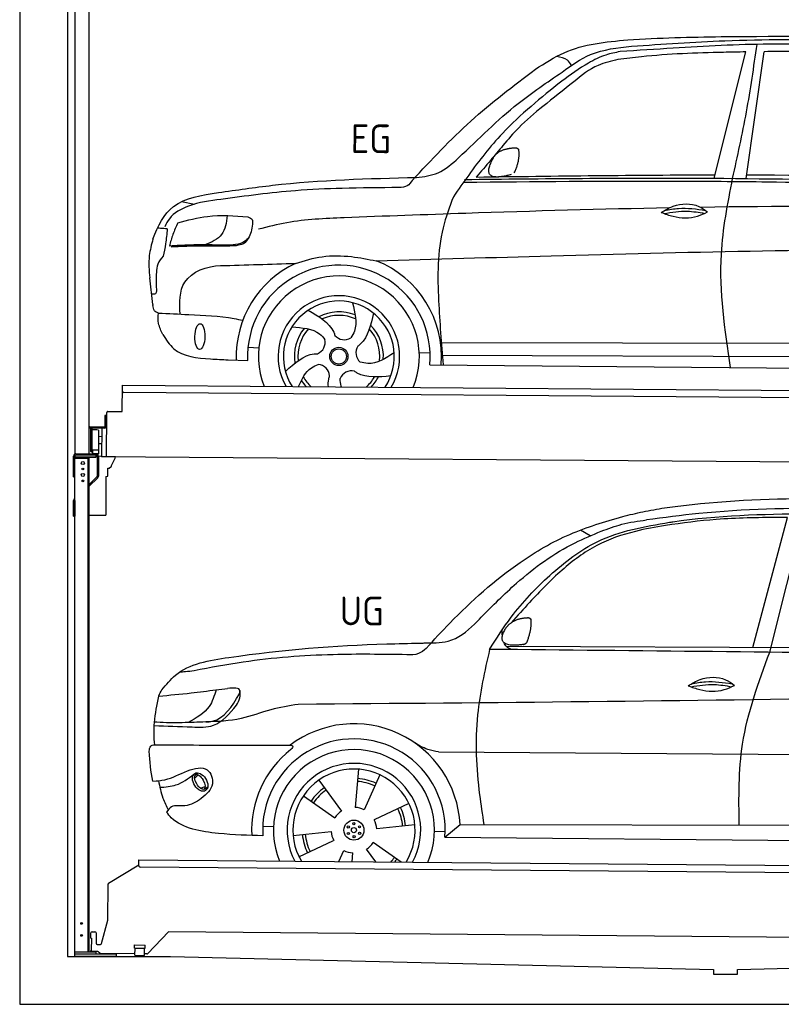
# Model space of a CAD drawing. Header units: millimetres. Extents: x -411 to 6777, y 0 to 6727.
# Tile 1 of 6: x 0 to 3183, y 0 to 4115. Entities that reach past the tile are written whole.
import ezdxf

# ---------------------------------------------------------------- set-up
doc = ezdxf.new("R2010")
doc.units = ezdxf.units.MM
for name, color, linetype, lineweight in [('AM_0', 7, 'Continuous', 50), ('car', 10, 'Continuous', 25), ('Gebäude', 7, 'Continuous', 25), ('Plattform', 7, 'Continuous', 25), ('Ständer hinten', 7, 'Continuous', 25)]:
    doc.layers.add(name, color=color, linetype=linetype, lineweight=lineweight)
doc.styles.get("Standard").update_dxf_attribs({"font": 'ISOCP.SHX'})

# ---------------------------------------------------------------- blocks, each defined once
blk = doc.blocks.new('UG Plattfrom Gl550')
at = {"layer": 'Plattform'}
for p, q in [((371.8, 506.3), (498.1, 583.5)), ((498.1, 578.8), (498.2, 597.8)), ((498.2, 597.8), (498.3, 603.8)), ((498.3, 603.8), (5435.1, 560.7)), ((5429.8, 530.7), (503, 573.7)), ((368.7, 352.3), (369.4, 502.1)), ((342.2, 253.9), (368.7, 352.3)), ((297.4, 276.5), (297.6, 298.5)), ((302.6, 303.5), (314.6, 303.4)), ((319.6, 298.3), (319.2, 255.3)), ((621.4, 302.7), (535.3, 212)), ((5347, 261.5), (621.4, 302.7)), ((297.4, 276.5), (299.7, 276.5)), ((299.7, 276.5), (299.3, 225.5)), ((324.2, 250.3), (337.3, 250.2)), ((479.6, 234.9), (479.7, 247.9)), ((479.7, 247.9), (524.7, 247.5)), ((524.6, 234.5), (524.7, 247.5)), ((296.9, 220.5), (297, 225.5)), ((325.2, 220.3), (296.9, 220.5)), ((299.3, 225.5), (297, 225.5)), ((335.5, 213.3), (328.3, 219.2)), ((481.8, 210.9), (338.6, 212.2)), ((479.6, 234.9), (524.6, 234.5)), ((481.8, 204.9), (482.1, 234.9)), ((521.8, 204.6), (522.1, 234.6)), ((531.7, 210.5), (521.8, 210.6)), ((481.8, 204.9), (521.8, 204.6))]:
    blk.add_line(p, q, dxfattribs=at)
for centre, start, end in [((503.1, 578.7), 179.5, 269.5), ((374.4, 502.1), 121.4261, 179.5), ((302.6, 298.5), 89.5, 179.5), ((314.6, 298.4), 359.5, 89.5), ((324.2, 255.3), 179.5, 269.5), ((337.4, 255.2), 269.5, 344.9258), ((325.1, 215.3), 50.8402, 89.5), ((338.6, 217.2), 230.8402, 269.5), ((531.7, 215.5), 269.5, 316.4902)]:
    blk.add_arc(centre, 5, start, end, dxfattribs=at)
blk = doc.blocks.new('Palette EG Gl550')
at = {"layer": 'Plattform'}
for p, q in [((428.6, 2477), (429.5, 2587)), ((429.5, 2587), (5467.3, 2548)), ((5462.1, 2518), (434.2, 2557)), ((362.6, 2287.5), (363.6, 2472.5)), ((368.6, 2477.5), (428.6, 2477)), ((356.5, 2460.3), (356.1, 2414.3)), ((363.5, 2460.2), (356.5, 2460.3)), ((358.1, 2413.3), (358.5, 2460.3)), ((354.1, 2412.3), (292.8, 2412.8)), ((293.1, 2412.8), (293.1, 2407.8)), ((293.1, 2410.8), (355.1, 2410.3)), ((355.1, 2407.3), (293.1, 2407.8)), ((297.3, 2310.5), (298, 2404.5)), ((302, 2404.5), (301.3, 2310.5)), ((330, 2399.4), (329.3, 2315.2)), ((342.6, 2407.4), (341.7, 2287.7)), ((355.1, 2407.3), (355.1, 2410.3)), ((363.1, 2413.2), (358.1, 2413.3)), ((358.2, 2413.3), (363.1, 2413.2)), ((342.3, 2371.9), (329.8, 2372.3)), ((328.9, 2315), (303.9, 2315)), ((303.9, 2315), (303.9, 2300)), ((328.9, 2315), (303.9, 2315)), ((303.9, 2315), (303.9, 2300)), ((328.9, 2315), (328.9, 2300)), ((328.9, 2315), (328.9, 2300)), ((342.1, 2341.7), (329.5, 2341.8)), ((303.9, 2300), (328.9, 2300)), ((328.9, 2300), (303.9, 2300)), ((5465, 2248), (341.7, 2287.7))]:
    blk.add_line(p, q, dxfattribs=at)
for centre, radius, start, end in [((434.3, 2562), 5, 179.556, 269.556), ((368.6, 2472.5), 5, 89.556, 179.556), ((300, 2404.5), 2, 359.3444, 179.3444), ((302.4, 2400.4), 0.4, 179.3444, 271.7264), ((313.4, 2073.4), 326.8, 87.1681, 91.938), ((329.6, 2399.4), 0.4, 359.3444, 86.9565), ((354.1, 2414.3), 2.01, 269.7445, 359.3674), ((355.1, 2413.3), 3, 269.7663, 359.5554), ((355.1, 2413.3), 6, 269.556, 359.556), ((355.1, 2413.3), 6, 269.5566, 359.5553), ((299.3, 2310.5), 2, 179.3444, 359.3444), ((301.7, 2314.6), 0.4, 86.9623, 179.3444), ((302.7, 2323.3), 8.39, 263.3001, 278.0521), ((328.9, 2315.2), 0.4, 267.6536, 359.3444)]:
    blk.add_arc(centre, radius, start, end, dxfattribs=at)
blk = doc.blocks.new('Car_UG')
at = {"layer": 'car'}
for p, q in [((3049.2, 1522.4), (3188.4, 2067.2)), ((3119.4, 1502.8), (3258.9, 2083.2)), ((2363.9, 1981.2), (2323.3, 2005.3)), ((2018.2, 1516.7), (4071.9, 1528)), ((1686.7, 1072), (1687.1, 1072)), ((1740.1, 1072.2), (3746.7, 1078.5)), ((1405.7, 996.9), (1393.6, 837)), ((721.8, 952.1), (736.6, 966.1)), ((723.6, 965.3), (734.1, 974.7)), ((1240.8, 949.6), (1336.3, 820.8)), ((1495.1, 974.6), (1431.3, 827.5)), ((746.4, 910.7), (765.7, 918.1)), ((761.5, 906.9), (777, 916.6)), ((1176.9, 883.3), (1309.3, 793)), ((1618.4, 855.5), (1474, 786)), ((1832.9, 770.4), (3642.9, 784.6)), ((1008.4, 755), (1053.1, 753.1)), ((1643.8, 766.9), (1484.6, 748.6)), ((1726.3, 740.3), (1771.1, 740.7)), ((1770.2, 716.1), (1832.9, 770.4)), ((1135.4, 716.9), (1294.6, 735.3)), ((1770.2, 716.1), (3701, 717.8)), ((1160.8, 628.4), (1305.2, 697.9)), ((1482.1, 610.1), (1442.9, 663)), ((1588.1, 610.3), (1469.9, 690.9)), ((1327.7, 609.9), (1347.9, 656.3)), ((1382.8, 610), (1385.6, 646.8))]:
    blk.add_line(p, q, dxfattribs=at)
for centre, radius in [((1389.6, 741.9), 41.9), ((1365.7, 754.9), 4.46), ((1389.6, 741.9), 10.7), ((1388.8, 769.1), 4.46), ((1412.8, 756.2), 4.46), ((1366.4, 727.7), 4.46), ((1390.3, 714.8), 4.46), ((1413.5, 729), 4.46)]:
    blk.add_circle(centre, radius, dxfattribs=at)
for centre, radius, start, end in [((1389.8, 742.4), 443.9, 3.6233, 127.5084), ((1389.6, 741.9), 381.5, 356.1115, 184.141), ((1389.6, 741.9), 427.8, 128.5907, 183.5582), ((1389.6, 741.9), 336.7, 337.0019, 203.1531), ((1389.6, 741.9), 279.1, 331.8638, 208.2913), ((1389.6, 741.9), 255.4, 328.9743, 211.1808), ((1389.6, 741.9), 216.3, 65.4485, 86.5251), ((1389.6, 741.9), 216.3, 125.4485, 146.5251), ((1389.6, 741.9), 204, 125.3726, 146.5671), ((1389.6, 741.9), 204, 65.3726, 86.5671), ((1389.6, 741.9), 95.2, 64.034, 87.5844), ((1389.6, 741.9), 204, 5.3726, 26.5671), ((1389.6, 741.9), 216.3, 5.4485, 26.5251), ((1389.6, 741.9), 95.2, 124.034, 147.5844), ((1389.6, 741.9), 95.2, 4.034, 27.5844), ((1389.6, 742), 216.3, 185.4485, 206.5251), ((1389.6, 741.9), 204, 185.3726, 206.5671), ((1389.6, 742), 95.2, 184.034, 207.5844), ((1389.6, 741.9), 95.2, 304.034, 327.5844), ((1389.6, 741.9), 95.2, 244.034, 267.5844), ((1389.6, 741.9), 204, 319.7706, 326.5671), ((1389.6, 741.9), 216.3, 322.4984, 326.5251)]:
    blk.add_arc(centre, radius, start, end, dxfattribs=at)
for centre, major_axis, ratio in [((744.9, 936.4), (23.2, -35.3), 0.641217), ((743.6, 937), (-17.9, 30.2), 0.433194)]:
    blk.add_ellipse(centre, major_axis=major_axis, ratio=ratio, dxfattribs=at)
for points, knots in [([(2673.6, 2101.7), (2688.3, 2103.8), (2892.1, 2133.3), (3240, 2153.3), (3572.3, 2144.1), (3713.5, 2140.2)], [0, 0, 0, 0, 44.363443, 617.827051, 1041.677324, 1041.677324, 1041.677324, 1041.677324]), ([(2499.6, 2064), (2527.6, 2071.1), (2585.2, 2085.6), (2643.6, 2096.2), (2673.6, 2101.7)], [0, 0, 0, 0, 86.602296, 178.13615, 178.13615, 178.13615, 178.13615]), ([(4360.6, 1997.9), (4212.5, 2028.4), (3890.5, 2094.7), (3371.9, 2112.1), (2931.5, 2097.6), (2671.4, 2060.7), (2598.4, 2050.4)], [0, 0, 0, 0, 452.969864, 984.660554, 1551.463157, 1772.575196, 1772.575196, 1772.575196, 1772.575196]), ([(1683.6, 1504.3), (1716, 1540.2), (1835.2, 1672), (2026, 1846.8), (2274, 1995.2), (2424.9, 2041.2), (2499.6, 2064)], [0, 0, 0, 0, 145.246154, 533.109695, 771.486221, 1004.894321, 1004.894321, 1004.894321, 1004.894321]), ([(3188.4, 2067.2), (3174.9, 2066.9), (3075.5, 2064.8), (2904.7, 2061.4), (2749, 2038.7), (2678.4, 2028.4)], [666.326512, 666.326512, 666.326512, 666.326512, 706.624571, 964.215873, 1178.205668, 1178.205668, 1178.205668, 1178.205668]), ([(2694.7, 2041.5), (2699.6, 2042.3), (2889.8, 2073.3), (3138.1, 2082), (3380.2, 2085), (3434.7, 2085.7)], [0, 0, 0, 0, 14.958905, 578.066478, 741.647169, 741.647169, 741.647169, 741.647169]), ([(1948.9, 1503), (1977.4, 1549.1), (2047.5, 1662.6), (2194.7, 1820), (2405.9, 1988.6), (2591.2, 2022.5), (2694.7, 2041.5)], [0, 0, 0, 0, 162.281083, 399.433399, 644.903205, 954.973623, 954.973623, 954.973623, 954.973623]), ([(2678.4, 2028.4), (2636.4, 2020.6), (2538.1, 2002.3), (2386.2, 1948.2), (2241.1, 1837.7), (2130.6, 1720.8), (2063.6, 1644.3), (2038.6, 1615.8)], [0, 0, 0, 0, 128.205286, 300.044117, 477.787268, 668.958491, 782.608096, 782.608096, 782.608096, 782.608096]), ([(2410.1, 2001.1), (2438.7, 2012.2), (2499.5, 2035.7), (2564.1, 2045.3), (2598.4, 2050.4)], [0, 0, 0, 0, 91.476949, 195.154815, 195.154815, 195.154815, 195.154815]), ([(1912.1, 1636.5), (1959.9, 1685.6), (2076.7, 1805.6), (2245.6, 1931.2), (2373.5, 1985.5), (2410.1, 2001.1)], [0, 0, 0, 0, 205.645796, 502.611548, 621.944957, 621.944957, 621.944957, 621.944957]), ([(1657.5, 1526.1), (1663.4, 1526.4), (1702.6, 1528.5), (1788.4, 1525.3), (1864.5, 1585.3), (1903.1, 1626.8), (1912.1, 1636.5)], [0, 0, 0, 0, 17.864769, 117.886459, 248.863247, 288.815655, 288.815655, 288.815655, 288.815655]), ([(581, 1319.9), (598.5, 1341.9), (665.7, 1426.2), (1011.8, 1486.6), (1343.3, 1516.6), (1611.1, 1524.7), (1657.5, 1526.1)], [0, 0, 0, 0, 82.89181, 318.191673, 980.786507, 1119.82356, 1119.82356, 1119.82356, 1119.82356]), ([(2040.1, 1502.9), (2032.7, 1506.7), (2018.7, 1513.7), (2010.9, 1525.5), (2008.3, 1531.9)], [0, 0, 0, 0, 23.95332, 45.454919, 45.454919, 45.454919, 45.454919]), ([(1683.6, 1504.3), (1673.7, 1495.6), (1651, 1475.4), (1620.2, 1476.6), (1602.8, 1477.3)], [0, 0, 0, 0, 38.143453, 88.165274, 88.165274, 88.165274, 88.165274]), ([(1948.9, 1503), (1929.3, 1412.2), (1886.1, 1212.1), (1900, 963.5), (1925.5, 812.4), (1932.4, 771.2)], [0, 0, 0, 0, 277.646403, 612.029433, 737.577371, 737.577371, 737.577371, 737.577371]), ([(2999.2, 779.6), (2996.6, 893.4), (2990.8, 1141.6), (3074.2, 1376), (3119.4, 1502.8)], [0, 0, 0, 0, 338.772014, 738.643609, 738.643609, 738.643609, 738.643609]), ([(1602.8, 1477.3), (1500.3, 1477.6), (1272, 1478.3), (974.5, 1452.7), (783, 1414.7), (715, 1401.3)], [0, 0, 0, 0, 307.290604, 684.949059, 892.925798, 892.925798, 892.925798, 892.925798]), ([(715, 1401.3), (702.8, 1399.4), (682.4, 1396.2), (661.8, 1395), (653.6, 1394.5)], [0, 0, 0, 0, 36.94927, 61.79219, 61.79219, 61.79219, 61.79219]), ([(2780.2, 1359.4), (2796.1, 1369.2), (2842.3, 1397.6), (2920.7, 1401), (2961.8, 1371.5), (2973.8, 1362.9)], [0, 0, 0, 0, 56.386158, 162.852709, 206.792536, 206.792536, 206.792536, 206.792536]), ([(2780.2, 1359.4), (2796.2, 1353.4), (2844.4, 1336.4), (2915.2, 1334.3), (2959.9, 1356.1), (2973.8, 1362.9)], [5.208578, 5.208578, 5.208578, 5.208578, 44.198582, 121.455021, 156.55166, 156.55166, 156.55166, 156.55166]), ([(2791.9, 1355.2), (2824.2, 1360.6), (2880.8, 1370.1), (2937.3, 1361.2), (2961.4, 1356.9)], [0, 0, 0, 0, 73.878693, 129.282646, 129.282646, 129.282646, 129.282646]), ([(2793.8, 1367.6), (2813.3, 1371.6), (2869.7, 1382.1), (2927, 1374.8), (2964.4, 1369.6)], [7.57653, 7.57653, 7.57653, 7.57653, 52.544532, 137.659237, 137.659237, 137.659237, 137.659237]), ([(568.9, 1293.5), (613.6, 1298.3), (693.2, 1306.7), (772.5, 1317.5), (807.3, 1322.2)], [0, 0, 0, 0, 134.722083, 240.148268, 240.148268, 240.148268, 240.148268]), ([(568.9, 1293.5), (569, 1293.9), (571, 1303.4), (576.1, 1311.8), (581, 1319.9)], [0, 0, 0, 0, 1.13726, 29.051294, 29.051294, 29.051294, 29.051294]), ([(807.3, 1322.2), (800.1, 1297.4), (782.2, 1236.2), (725.9, 1203.7), (692.4, 1184.4)], [0, 0, 0, 0, 75.006289, 185.501988, 185.501988, 185.501988, 185.501988]), ([(905, 1306), (906.1, 1310.7), (911.9, 1334), (880.5, 1330.9), (855.5, 1328.4)], [0, 0, 0, 0, 13.096912, 65.411115, 65.411115, 65.411115, 65.411115]), ([(893.3, 1258.9), (898.7, 1268.9), (909.3, 1288.1), (908.2, 1310.1), (907.7, 1320.6)], [0, 0, 0, 0, 33.373471, 64.521028, 64.521028, 64.521028, 64.521028]), ([(4890.6, 1288.6), (4777.2, 1299.9), (4524.7, 1325.1), (4086.9, 1331.2), (2954.4, 1298.1), (1961.1, 1279.8), (1151.4, 1264.8)], [0, 0, 0, 0, 341.879851, 760.963773, 1312.001547, 3741.308129, 3741.308129, 3741.308129, 3741.308129]), ([(553.4, 1089.4), (549.9, 1120.8), (547.7, 1189.3), (561.5, 1256.9), (568.9, 1293.5)], [233.087768, 233.087768, 233.087768, 233.087768, 327.386109, 438.943239, 438.943239, 438.943239, 438.943239]), ([(766.1, 1187.6), (775.3, 1188.3), (838.7, 1193.2), (874.5, 1254), (905, 1306)], [0, 0, 0, 0, 27.186628, 187.736759, 187.736759, 187.736759, 187.736759]), ([(550.5, 1170.6), (602.3, 1169.1), (683.6, 1166.7), (816, 1163.2), (864.7, 1223.5), (893.3, 1258.9)], [0, 0, 0, 0, 158.046902, 247.919639, 375.430208, 375.430208, 375.430208, 375.430208]), ([(1151.4, 1264.8), (1112.9, 1258.3), (1031.9, 1244.5), (908.8, 1194.3), (815.8, 1189.9), (766.1, 1187.6)], [0, 0, 0, 0, 117.033337, 246.052945, 394.183881, 394.183881, 394.183881, 394.183881]), ([(766.1, 1187.6), (733.2, 1186.1), (665.1, 1182.9), (593.3, 1181.8), (554.8, 1185), (551.4, 1185.2)], [0, 0, 0, 0, 98.913306, 204.443634, 214.852043, 214.852043, 214.852043, 214.852043]), ([(1740.1, 1072.2), (1724.8, 1074.7), (1686.2, 1081), (1652.7, 1101.6), (1632.5, 1114.1)], [0, 0, 0, 0, 45.939522, 116.435962, 116.435962, 116.435962, 116.435962]), ([(530.6, 1062.9), (531.2, 1071), (532, 1081.5), (543.6, 1089.6), (549.7, 1089.5), (553.4, 1089.4)], [0, 0, 0, 0, 22.369619, 29.273836, 40.160281, 40.160281, 40.160281, 40.160281]), ([(553.4, 1089.4), (615.4, 1090), (826.6, 1091.9), (1037.8, 1093.8), (1119.5, 1094.5)], [24.694283, 24.694283, 24.694283, 24.694283, 210.588534, 658.29544, 658.29544, 658.29544, 658.29544]), ([(1119.5, 1094.5), (1123.9, 1094), (1135.3, 1092.6), (1127.5, 1082.5), (1122.8, 1076.3)], [0, 0, 0, 0, 10.752795, 27.576977, 27.576977, 27.576977, 27.576977]), ([(547.6, 937.7), (564.6, 939.3), (615.7, 944.2), (679.2, 981.7), (778.3, 1010.2), (809.5, 918), (771.3, 885.5), (750.3, 867.6)], [0, 0, 0, 0, 50.161126, 151.683964, 234.294042, 296.871295, 373.222701, 373.222701, 373.222701, 373.222701]), ([(576.5, 912.7), (599.7, 914.5), (652.2, 918.4), (694.4, 950.6), (718, 968.6)], [0, 0, 0, 0, 68.191309, 155.020743, 155.020743, 155.020743, 155.020743]), ([(570.5, 940.1), (575.7, 915.7), (584.8, 873.3), (604.1, 834.6), (612.3, 818.2)], [0, 0, 0, 0, 74.615031, 129.277415, 129.277415, 129.277415, 129.277415]), ([(750.3, 867.6), (729, 853), (691.8, 827.7), (629.6, 843), (612, 818.1), (605.8, 809.3)], [0, 0, 0, 0, 75.158891, 131.059011, 161.208919, 161.208919, 161.208919, 161.208919]), ([(1009.1, 714.4), (948.8, 715.2), (819.4, 718.6), (662.4, 741.7), (611.9, 801), (605.8, 809.3)], [46.114962, 46.114962, 46.114962, 46.114962, 230.839937, 438.448503, 469.89769, 469.89769, 469.89769, 469.89769])]:
    blk.add_open_spline(points, degree=3, knots=knots, dxfattribs=at)
for points, degree in [([(2012.7, 1587.1), (2028.9, 1617.5), (2071.5, 1632)], 2), ([(2071.5, 1632), (2100.1, 1638), (2113, 1636.9)], 2), ([(2103.7, 1532.7), (2124.6, 1585.9), (2121.6, 1630.8)], 2), ([(2113, 1636.9), (2119.1, 1630.9), (2121.6, 1630.8)], 2), ([(2001.9, 1560.2), (2001.1, 1568), (2000.7, 1576.3), (2000.3, 1584.5)], 3), ([(2090.2, 1524.9), (1968.2, 1505.1), (2012.7, 1587.1)], 2), ([(2090.2, 1524.9), (2096.2, 1526.7), (2103.7, 1532.7)], 2), ([(3811.9, 1502.7), (3190.9, 1502.8), (2569.9, 1502.9), (1948.9, 1503)], 3), ([(807.3, 1322.2), (823.4, 1324.3), (839.4, 1326.3), (855.5, 1328.4)], 3), ([(547.6, 937.7), (537.8, 978.4), (533.7, 1020.6), (530.6, 1062.9)], 3)]:
    blk.add_open_spline(points, degree=degree, dxfattribs=at)
blk = doc.blocks.new('Car_EG')
at = {"layer": 'car'}
for p, q in [((2875.6, 3474.3), (3004.1, 4003.2)), ((3009.5, 3474.3), (3081, 4004.9)), ((650.4, 3359.4), (705.1, 3349.4)), ((533.5, 2928.2), (520.1, 3039.3)), ((1740.5, 2779.3), (3605.8, 2790.6)), ((933.1, 2753.9), (978.1, 2751.1)), ((1648.7, 2736.5), (1693.9, 2736.2)), ((1741.7, 2725.9), (3599.8, 2733.6)), ((850.2, 2700.1), (931.9, 2697.9)), ((1693, 2686), (3650.2, 2682.3))]:
    blk.add_line(p, q, dxfattribs=at)
for radius in [38.2, 31.6]:
    blk.add_circle((1312.8, 2717.5), radius, dxfattribs=at)
for centre, radius, start, end in [((1312.8, 2717.4), 429, 115.3257, 182.2892), ((1312.8, 2717.5), 381.5, 355.2633, 182.9357), ((1312.8, 2717.4), 429, 355.78, 69.0419), ((1312.8, 2717.4), 336.4, 337.7896, 202.2104), ((1312.8, 2717.4), 254, 329.958, 210.042), ((1312.8, 2717.5), 231.9, 326.7412, 213.2588), ((1312.8, 2717.5), 186.2, 69.0353, 117.173), ((1312.8, 2717.5), 171.5, 66.3622, 114.5079), ((1312.8, 2717.5), 186.2, 357.0232, 45.1683), ((1312.8, 2717.5), 186.2, 141.0346, 189.1631), ((1312.8, 2717.5), 171.5, 138.3625, 186.4977), ((1334.9, 2840.1), 52.3, 221.4441, 301.2029), ((1312.8, 2717.5), 171.5, 354.349, 42.5022), ((1203, 2776.3), 52.3, 293.4441, 13.2029), ((1436.3, 2734.4), 52.3, 149.4441, 229.2029), ((1222.9, 2631.2), 52.3, 5.4441, 85.2029), ((1367.1, 2605.3), 52.3, 77.4441, 157.2029), ((1312.8, 2717.5), 186.2, 316.9275, 333.1555), ((1312.8, 2717.5), 186.2, 213.0221, 223.0725), ((1312.8, 2717.5), 171.5, 210.3494, 227.8612), ((1312.8, 2717.5), 171.5, 312.1388, 330.4884)]:
    blk.add_arc(centre, radius, start, end, dxfattribs=at)
blk.add_ellipse((731.5, 2796.1), major_axis=(-0.6, -53.8), ratio=0.38902, dxfattribs=at)
for points, knots in [([(2900.7, 4066.6), (3161.9, 4070.3), (3628.3, 4076.8), (4093.2, 4039.6), (4297.8, 4023.3)], [0, 0, 0, 0, 783.131876, 1398.451598, 1398.451598, 1398.451598, 1398.451598]), ([(2125.1, 3924.1), (2164, 3949.7), (2278.9, 4025.3), (2551.9, 4057.8), (2771.1, 4063.4), (2900.7, 4066.6)], [0, 0, 0, 0, 138.416977, 409.239574, 800.634472, 800.634472, 800.634472, 800.634472]), ([(3391.1, 4032.7), (3294.5, 4035.1), (3064.1, 4040.8), (2759.8, 4021.2), (2552.3, 4005.9), (2478.2, 4000.4)], [0, 0, 0, 0, 289.925788, 691.034976, 914.075582, 914.075582, 914.075582, 914.075582]), ([(2526.1, 4023.5), (2656.1, 4033.3), (2949.1, 4055.4), (3422.1, 4061.7), (3824, 4033.3), (4067.8, 4017.8), (4125.5, 4011)], [0, 0, 0, 0, 391.04113, 881.651907, 1416.366113, 1602.404452, 1602.404452, 1602.404452, 1602.404452]), ([(2952.7, 3474.3), (2972.4, 3566.8), (3012.1, 3752.5), (3037.6, 3940.7), (3050.4, 4035.3)], [0, 0, 0, 0, 283.470666, 569.579509, 569.579509, 569.579509, 569.579509]), ([(1631.5, 3468), (1662.6, 3472), (1729.7, 3480.6), (1866, 3604.8), (2018.3, 3764.9), (2213.1, 3894.9), (2360.6, 4004.2), (2467, 4016.6), (2526.1, 4023.5)], [0, 0, 0, 0, 92.088496, 198.244431, 535.20583, 761.03899, 900.746615, 1075.694159, 1075.694159, 1075.694159, 1075.694159]), ([(2478.2, 4000.4), (2458.2, 3996.3), (2412, 3986.9), (2329.4, 3944.1), (2271.6, 3901.9), (2235.3, 3875.3)], [0, 0, 0, 0, 61.035564, 140.794883, 275.952712, 275.952712, 275.952712, 275.952712]), ([(3004.1, 4003.2), (2972.8, 4002.4), (2827.2, 3998.6), (2648.4, 3991), (2502.3, 3971.5), (2469.7, 3967.2)], [197.256536, 197.256536, 197.256536, 197.256536, 291.063452, 634.28515, 733.122134, 733.122134, 733.122134, 733.122134]), ([(2469.7, 3967.2), (2441.2, 3960.6), (2372.7, 3944.7), (2274.4, 3863.3), (2200.1, 3803.4), (2157.2, 3768.9)], [0, 0, 0, 0, 86.597787, 208.561469, 374.433345, 374.433345, 374.433345, 374.433345]), ([(2276, 3941.3), (2270.6, 3949.3), (2255.9, 3970.9), (2229.3, 3975.3), (2212.5, 3978.1)], [0, 0, 0, 0, 27.928882, 76.157533, 76.157533, 76.157533, 76.157533]), ([(1614, 3455.6), (1692.8, 3541.3), (1849.7, 3712.2), (2033.5, 3853.6), (2125.1, 3924.1)], [0, 0, 0, 0, 348.504368, 694.469057, 694.469057, 694.469057, 694.469057]), ([(2235.3, 3875.3), (2149.5, 3805.2), (2005.9, 3687.8), (1870.2, 3510.9), (1807.1, 3419), (1786.2, 3388.5)], [0, 0, 0, 0, 330.81645, 554.406323, 665.421108, 665.421108, 665.421108, 665.421108]), ([(2157.2, 3768.9), (2122.9, 3740.1), (2063, 3689.8), (1995.2, 3609.1), (1938.1, 3538.7), (1901, 3494.9), (1881.4, 3471.8)], [0, 0, 0, 0, 134.354018, 233.932561, 315.374508, 406.281998, 406.281998, 406.281998, 406.281998]), ([(804.7, 3398.3), (879.7, 3409.9), (1153.4, 3452.3), (1430.3, 3462.2), (1631.5, 3468)], [0, 0, 0, 0, 227.568723, 830.29912, 830.29912, 830.29912, 830.29912]), ([(1828.7, 3450), (2122.7, 3454.9), (2546.2, 3461.9), (3368.5, 3462), (3896.6, 3450.9), (4295.2, 3442.6)], [0, 0, 0, 0, 882.102268, 1270.770708, 2466.750946, 2466.750946, 2466.750946, 2466.750946]), ([(1832.4, 3461.3), (2161, 3467.2), (3012.9, 3482.6), (3864.8, 3465), (4388.1, 3454.1)], [0, 0, 0, 0, 985.739727, 2555.887054, 2555.887054, 2555.887054, 2555.887054]), ([(2949.7, 2683.6), (2925.1, 2841.9), (2884, 3106.6), (2933, 3368.9), (2952.7, 3474.3)], [0, 0, 0, 0, 475.917648, 795.663342, 795.663342, 795.663342, 795.663342]), ([(1558.7, 3425.3), (1479.3, 3424), (1334.9, 3421.6), (1086.1, 3409.2), (918.1, 3384.8), (814.7, 3369.8)], [0, 0, 0, 0, 238.01557, 433.396453, 746.784674, 746.784674, 746.784674, 746.784674]), ([(1614, 3455.6), (1607.8, 3446.8), (1594.4, 3428), (1571.1, 3426.2), (1558.7, 3425.3)], [0, 0, 0, 0, 30.757615, 66.116724, 66.116724, 66.116724, 66.116724]), ([(531.9, 3201.6), (552.1, 3257.2), (606, 3366.9), (734.8, 3387.3), (804.7, 3398.3)], [67.561551, 67.561551, 67.561551, 67.561551, 233.573658, 430.399521, 430.399521, 430.399521, 430.399521]), ([(1786.2, 3388.5), (1770.5, 3345.5), (1719.8, 3206.3), (1723.7, 2964.4), (1740.8, 2774.5), (1748.8, 2685.8)], [0, 0, 0, 0, 136.633435, 442.372192, 710.487643, 710.487643, 710.487643, 710.487643]), ([(814.7, 3369.8), (769.3, 3363.7), (692.4, 3353.3), (606.8, 3306.3), (586.6, 3265.7), (580.7, 3253.9)], [0, 0, 0, 0, 137.99626, 233.728897, 272.771125, 272.771125, 272.771125, 272.771125]), ([(2689.1, 3349), (2405.7, 3341.5), (1952.6, 3325.3), (1499.8, 3305), (1330.3, 3297.4)], [1993.331731, 1993.331731, 1993.331731, 1993.331731, 2843.912796, 3352.993084, 3352.993084, 3352.993084, 3352.993084]), ([(2655.7, 3329.7), (2671.7, 3339.6), (2717.8, 3367.9), (2796.2, 3371.4), (2837.3, 3341.9), (2849.3, 3333.3)], [0, 0, 0, 0, 56.386158, 162.852709, 206.792536, 206.792536, 206.792536, 206.792536]), ([(2655.7, 3329.7), (2671.7, 3323.8), (2719.9, 3306.8), (2790.7, 3304.7), (2835.4, 3326.5), (2849.3, 3333.3)], [5.208578, 5.208578, 5.208578, 5.208578, 44.198582, 121.455021, 156.55166, 156.55166, 156.55166, 156.55166]), ([(2667.4, 3325.6), (2699.7, 3331), (2756.4, 3340.4), (2812.8, 3331.6), (2836.9, 3327.3)], [0, 0, 0, 0, 73.878693, 129.282646, 129.282646, 129.282646, 129.282646]), ([(2669.3, 3338), (2688.8, 3342), (2745.2, 3352.5), (2802.5, 3345.2), (2839.9, 3340)], [7.57653, 7.57653, 7.57653, 7.57653, 52.544532, 137.659237, 137.659237, 137.659237, 137.659237]), ([(635.1, 3270.6), (676.5, 3282), (772.3, 3308.6), (871.7, 3302), (928.1, 3298.2)], [0, 0, 0, 0, 128.068451, 296.209187, 296.209187, 296.209187, 296.209187]), ([(841.8, 3302.6), (838.1, 3273.2), (830.8, 3214.5), (776.6, 3191), (749.5, 3179.2)], [0, 0, 0, 0, 82.469489, 164.871029, 164.871029, 164.871029, 164.871029]), ([(928.1, 3298.2), (935.4, 3295.1), (949.2, 3289.1), (948.1, 3274.2), (947.5, 3267.2)], [0, 0, 0, 0, 21.276303, 40.575349, 40.575349, 40.575349, 40.575349]), ([(1330.3, 3297.4), (1250, 3293.4), (1128.8, 3287.4), (1011.8, 3256.6), (972.4, 3246.2)], [0, 0, 0, 0, 240.25843, 362.37059, 362.37059, 362.37059, 362.37059]), ([(635.1, 3270.6), (628.2, 3254.6), (614.5, 3223), (605.6, 3189.8), (601.1, 3173.3)], [0, 0, 0, 0, 52.081574, 103.113227, 103.113227, 103.113227, 103.113227]), ([(947.5, 3267.2), (944.8, 3245.6), (940.9, 3214.6), (904.9, 3186), (862.1, 3178.5), (828.9, 3178.8), (809.8, 3179)], [0, 0, 0, 0, 61.688141, 88.915796, 131.377114, 188.888446, 188.888446, 188.888446, 188.888446]), ([(591.3, 3245.2), (582.2, 3246), (568.6, 3247.1), (555, 3247.4), (550.5, 3247.5)], [0, 0, 0, 0, 27.361498, 40.86311, 40.86311, 40.86311, 40.86311]), ([(591.3, 3245.2), (589.7, 3224.3), (586.8, 3185.8), (578.9, 3148.1), (575.4, 3130.9)], [0, 0, 0, 0, 62.962155, 115.550095, 115.550095, 115.550095, 115.550095]), ([(531.9, 3201.6), (526, 3178.7), (512.3, 3125.4), (516.5, 3070.6), (520.1, 3039.3)], [0, 0, 0, 0, 70.489124, 164.038385, 164.038385, 164.038385, 164.038385]), ([(809.8, 3179), (769.1, 3179.3), (699.5, 3179.8), (630.1, 3175.2), (601.1, 3173.3)], [0, 0, 0, 0, 121.811128, 208.751004, 208.751004, 208.751004, 208.751004]), ([(629.6, 3170.6), (626, 3170.4), (618.9, 3170), (611.8, 3169.5), (608.3, 3169.2)], [0, 0, 0, 0, 10.705348, 21.344027, 21.344027, 21.344027, 21.344027]), ([(852.2, 3175.4), (827.9, 3175.2), (778.3, 3174.7), (715.4, 3174.6), (665.5, 3172.2), (640.9, 3171.1), (629.6, 3170.6)], [0, 0, 0, 0, 72.676028, 148.847009, 188.713602, 222.633888, 222.633888, 222.633888, 222.633888]), ([(929.5, 3208.1), (925.6, 3200.6), (918.4, 3186.9), (899.1, 3180.7), (882.9, 3177.1), (867.8, 3176.2), (857.1, 3175.7), (852.2, 3175.4)], [0, 0, 0, 0, 24.299806, 44.374389, 57.433548, 74.613131, 89.537932, 89.537932, 89.537932, 89.537932]), ([(1466.3, 3118.1), (1709.7, 3127.3), (2507.6, 3156.9), (3506.8, 3189.1), (4262.6, 3181.5), (4463.6, 3179.4)], [651.356687, 651.356687, 651.356687, 651.356687, 1382.168851, 3046.715693, 3649.598352, 3649.598352, 3649.598352, 3649.598352]), ([(575.4, 3130.9), (566.5, 3120.5), (549.4, 3100.6), (548.1, 3074.5), (547.5, 3062.1)], [0, 0, 0, 0, 39.820875, 76.149862, 76.149862, 76.149862, 76.149862]), ([(1129.3, 3105.2), (1166, 3116.7), (1241.5, 3140.4), (1357.3, 3138.8), (1431.7, 3124.6), (1466.3, 3118.1)], [0, 0, 0, 0, 114.625588, 236.419766, 341.954275, 341.954275, 341.954275, 341.954275]), ([(648, 2889.3), (645.8, 2937.9), (640.9, 3045.8), (760.6, 3093.2), (815.4, 3093.1)], [0, 0, 0, 0, 134.846457, 299.405554, 299.405554, 299.405554, 299.405554]), ([(547.5, 3062.1), (546.7, 3043.7), (545.5, 3016.9), (551, 2971.5), (534.4, 2971.2), (528.3, 2971.1)], [0, 0, 0, 0, 60.515449, 88.47232, 104.289332, 104.289332, 104.289332, 104.289332]), ([(557.3, 2892.8), (551, 2895.5), (537.2, 2901.5), (535.1, 2916.7), (534, 2925.1)], [0, 0, 0, 0, 19.140318, 42.478009, 42.478009, 42.478009, 42.478009]), ([(1368.1, 2942.7), (1378.6, 2900.9), (1391.9, 2847.5), (1368.3, 2804.5), (1362, 2795.4)], [0, 0, 0, 0, 119.179133, 152.546972, 152.546972, 152.546972, 152.546972]), ([(577, 2803.6), (569.4, 2818.5), (555, 2846.7), (556.6, 2878.1), (557.3, 2892.8)], [0, 0, 0, 0, 49.34423, 92.772447, 92.772447, 92.772447, 92.772447]), ([(557.3, 2892.8), (599.5, 2891.2), (705.2, 2887.1), (823.8, 2882.4), (898.2, 2868.2), (910.2, 2865.7)], [0, 0, 0, 0, 126.842835, 317.453829, 354.349286, 354.349286, 354.349286, 354.349286]), ([(1183.2, 2909.8), (1227.4, 2884.6), (1276.2, 2856.8), (1294.2, 2810), (1295.7, 2805.5)], [0, 0, 0, 0, 140.862207, 155.3883, 155.3883, 155.3883, 155.3883]), ([(1455.7, 2900.1), (1445.4, 2850.3), (1434, 2795.3), (1395.1, 2763.7), (1391.3, 2760.9)], [0, 0, 0, 0, 140.862207, 155.444261, 155.444261, 155.444261, 155.444261]), ([(1115.7, 2839.6), (1158.6, 2836.7), (1213.6, 2832.9), (1247.2, 2797), (1253.9, 2788.2)], [0, 0, 0, 0, 119.179133, 152.627431, 152.627431, 152.627431, 152.627431]), ([(577, 2803.6), (590.7, 2781.9), (633.7, 2713.9), (749.6, 2703.7), (826, 2700.9), (850.2, 2700.1)], [0, 0, 0, 0, 74.559643, 234.06367, 307.600106, 307.600106, 307.600106, 307.600106]), ([(1089.8, 2653.6), (1127.5, 2687.8), (1169, 2725.6), (1219.1, 2728.4), (1223.8, 2728.4)], [0, 0, 0, 0, 140.862207, 155.442461, 155.442461, 155.442461, 155.442461]), ([(1544.1, 2734.4), (1508.3, 2710.9), (1462.8, 2681), (1412.8, 2692.4), (1402.2, 2694.8)], [0, 0, 0, 0, 119.179133, 151.2485, 151.2485, 151.2485, 151.2485]), ([(1144.9, 2590.3), (1158.4, 2622.1), (1179, 2661.8), (1216.8, 2679.6), (1227.3, 2683.3)], [22.572369, 22.572369, 22.572369, 22.572369, 119.179133, 152.616634, 152.616634, 152.616634, 152.616634]), ([(1269.9, 2590.3), (1268.9, 2601.1), (1269.4, 2616.5), (1273.5, 2631.7), (1274.9, 2636.2)], [106.941313, 106.941313, 106.941313, 106.941313, 140.862207, 155.531654, 155.531654, 155.531654, 155.531654]), ([(1530.7, 2638), (1480.2, 2632.4), (1424.3, 2626.2), (1382.2, 2653.5), (1378.3, 2656.3)], [0, 0, 0, 0, 140.862207, 155.53262, 155.53262, 155.53262, 155.53262]), ([(1324.6, 2590.3), (1324.2, 2591.4), (1321, 2602.6), (1319.9, 2614.7), (1318.9, 2625.5)], [115.456701, 115.456701, 115.456701, 115.456701, 119.179133, 151.284708, 151.284708, 151.284708, 151.284708])]:
    blk.add_open_spline(points, degree=3, knots=knots, dxfattribs=at)
for points, degree in [([(3201.3, 4007.3), (3161.2, 4006.6), (3121.1, 4005.8), (3081, 4004.9)], 3), ([(1949.1, 3545.6), (1962.3, 3579.7), (2007.9, 3590.5)], 2), ([(2007.9, 3590.5), (2036.5, 3596.5), (2049.4, 3595.4)], 2), ([(2040.1, 3491.2), (2065, 3542.4), (2058, 3589.3)], 2), ([(2049.4, 3595.4), (2055.5, 3589.4), (2058, 3589.3)], 2), ([(2026.6, 3483.4), (1894.9, 3444.2), (1949.1, 3545.6)], 2), ([(1881.4, 3471.8), (2213.9, 3478.8), (2546.5, 3485.7), (2879.1, 3488.7)], 3), ([(3011.6, 3489.7), (3321.9, 3491.5), (3632.3, 3489.6), (3942.6, 3485.3)], 3), ([(3767.1, 3362), (3451.6, 3363.3), (3136, 3359.5), (2820.5, 3352.2)], 3), ([(815.4, 3093.1), (920, 3097.2), (1024.7, 3101.2), (1129.3, 3105.2)], 3), ([(533.5, 2928.2), (533.7, 2927.1), (533.9, 2926.1), (534, 2925.1)], 3), ([(1001.1, 2843.9), (1001.1, 2843.9), (1001.1, 2843.9), (1001.1, 2843.9)], 3)]:
    blk.add_open_spline(points, degree=degree, dxfattribs=at)
blk.add_text('EG', height=120).set_placement((1355.6, 3568.1))
blk = doc.blocks.new('Ständer_hinten_GT210')
at = {"layer": 'Ständer hinten'}
for p, q in [((225, 2204), (225, 2290)), ((230, 200), (230, 2290)), ((319, 2287), (230, 2287)), ((230, 2282), (290, 2282)), ((235, 2300), (319, 2300)), ((319, 2295), (235, 2295)), ((285, 2282), (285, 218)), ((290, 218), (290, 2287)), ((319, 2287), (319, 2295)), ((324, 2290), (324, 2207.2)), ((329, 2290), (328.9, 2207.1)), ((341.8, 2289.5), (329, 2290.6)), ((341.8, 2287.7), (341.8, 2289.5)), ((399.8, 2287.2), (341.8, 2287.7)), ((383, 2251.9), (399.7, 2282.7)), ((399.7, 2282.7), (399.8, 2287.2)), ((369, 2207), (369, 2240.5)), ((369, 2240.5), (374, 2240.5)), ((374, 2240.5), (382.9, 2247.4)), ((382.9, 2247.4), (383, 2247.8)), ((383, 2247.8), (383, 2251.9)), ((225, 2204), (230, 2204)), ((290, 2172.1), (322.5, 2203.6)), ((325.9, 2200), (290, 2165.2)), ((360, 2206.3), (369, 2207)), ((360, 2206.3), (360, 2044)), ((230, 2104.9), (225, 2104.9)), ((225, 2040), (225, 2104.9)), ((228.1, 2112.1), (230, 2114)), ((230, 2104.9), (230, 2040)), ((225, 2040), (230, 2040)), ((290, 2044), (360, 2044)), ((319, 218), (230, 218)), ((404, 210), (230, 210)), ((319, 210), (319, 218)), ((404, 200), (404, 210)), ((404, 200), (230, 200))]:
    blk.add_line(p, q, dxfattribs=at)
for centre, radius in [((264, 2262), 6.5), ((264, 2237), 3.7), ((264, 2212), 6.5), ((264, 2187), 3.7), ((258.6, 338), 3.7), ((258.6, 288), 3.7)]:
    blk.add_circle(centre, radius, dxfattribs=at)
for centre, radius, start, end in [((235, 2290), 10, 90, 180), ((235, 2290), 5, 90, 180), ((319, 2290), 10, 0.0086, 89.9915), ((319, 2290), 5, 0, 90), ((319, 2207.2), 5, 314.0428, 0), ((318.9, 2207.1), 10, 314.1186, 0), ((235, 2104.9), 10, 134.1186, 180)]:
    blk.add_arc(centre, radius, start, end, dxfattribs=at)
blk = doc.blocks.new('Ständer hinten')
at = {"layer": 'Ständer hinten'}
for p, q in [((229.9, 5312), (229.9, 2298.6)), ((229.9, 5312), (289.9, 5312)), ((289.9, 2300), (289.9, 5312)), ((289.9, 5192), (312.9, 5192)), ((312.9, 5192), (312.4, 4840.7)), ((312.3, 4750.8), (312.2, 4692)), ((289.9, 4692), (312.9, 4692)), ((230, 2290), (230, 2287)), ((230, 2287), (318.9, 2287)), ((318.9, 2295), (235, 2295)), ((318.9, 2295), (318.9, 2287))]:
    blk.add_line(p, q, dxfattribs=at)
blk = doc.blocks.new('Gebäude_365_GT210')
at = {"layer": 'Gebäude'}
for p, q in [((0, 6150.6), (0, 0)), ((200, 5950.6), (200, 200)), ((200, 200), (630.1, 200)), ((630.1, 200), (2900, 146.1)), ((3000, 146.1), (5231.6, 200)), ((2900, 146.1), (2900, 126.1)), ((2900, 126.1), (3000, 126.1)), ((3000, 126.1), (3000, 146.1)), ((0, 0), (5900, 0))]:
    blk.add_line(p, q, dxfattribs=at)

msp = doc.modelspace()

# ---------------------------------------------------------------- block references
at = {"layer": 'AM_0'}
for name, rotation in [('Car_EG', 359.5559561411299), ('Car_UG', 359.4224719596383)]:
    msp.add_blockref(name, (0, 0), dxfattribs=dict(at, rotation=rotation))
at = {"layer": 'Gebäude'}
msp.add_blockref('Gebäude_365_GT210', (0, 0), dxfattribs=at)
at = {"layer": 'Plattform'}
for name in ['Palette EG Gl550', 'UG Plattfrom Gl550']:
    msp.add_blockref(name, (0, 0), dxfattribs=at)
at = {"layer": 'Ständer hinten'}
for name in ['Ständer hinten', 'Ständer_hinten_GT210']:
    msp.add_blockref(name, (0, 0), dxfattribs=at)

# ---------------------------------------------------------------- texts
msp.add_text('UG', height=120).set_placement((1337.66, 1583.58))

doc.saveas('drawing.dxf')
